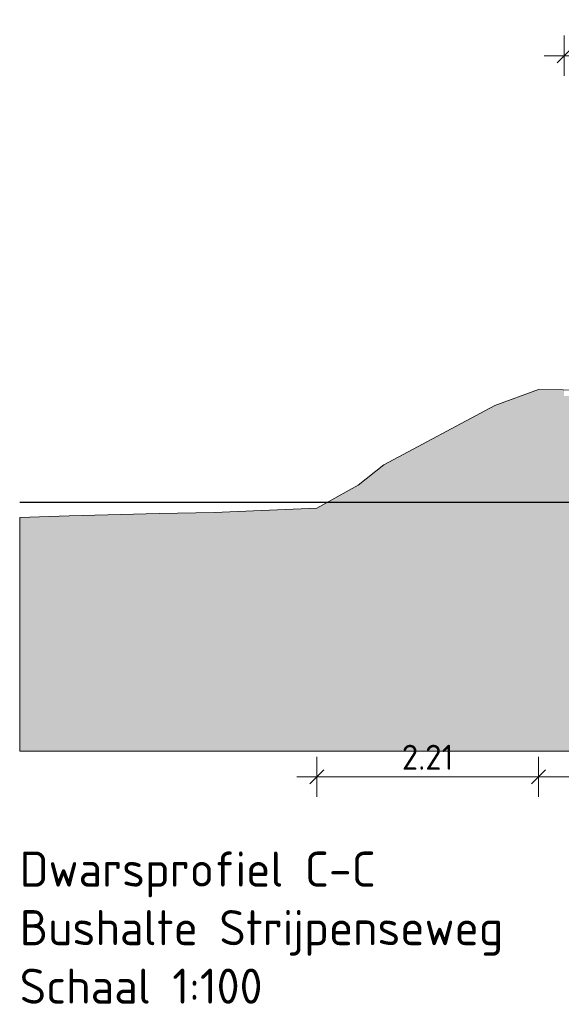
# Model space of a CAD drawing. Header units: metres. Extents: x -54 to 109, y -117 to 84.
# Tile 59 of 256: x 21.73 to 27.13, y -53.35 to -43.54. Entities that reach past the tile are written whole.
import ezdxf

# ---------------------------------------------------------------- set-up
doc = ezdxf.new("R2010")
doc.units = ezdxf.units.M
doc.linetypes.add('AL-NAP_LIJN', pattern=[15.25, 12, -1.5, 0.25, -1.5])
doc.layers.get('Defpoints').update_dxf_attribs({"color": 151})
for name, color, linetype, lineweight in [('B-WE-GW-MAAIVELD-GD', 253, 'Continuous', 18), ('X-XX-AL-M', 7, 'Continuous', 18), ('X-XX-AL-NAP-GD', 7, 'AL-NAP_LIJN', 25), ('X-XX-AL-T70', 7, 'Continuous', 70)]:
    doc.layers.add(name, color=color, linetype=linetype, lineweight=lineweight)
doc.layers.add('N-WE-GW-GROND_ZAND_FUNDERINGSZAND-V', color=7, linetype='Continuous', lineweight=18, true_color=0xf8ed6b)
doc.styles.add('NLCS-ISO', font='NLCS-ISO.ttf')
doc.styles.add('NLCS-ISO-M100-T25', font='NLCS-ISO.ttf', dxfattribs={"height": 0.25})
doc.dimstyles.new('NLCS-M100-T25-SCHRAP_L2_H2', dxfattribs={"dimscale": 0.1, "dimtxt": 2.5, "dimasz": 1.4, "dimexe": 2, "dimexo": 2, "dimgap": 0.7, "dimtad": 1, "dimzin": 0, "dimdsep": 46, "dimtxsty": 'NLCS-ISO-M100-T25', "dimblk": 'OBLIQUE', "dimcen": 0, "dimdle": 2, "dimclrd": 256, "dimclre": 256, "dimclrt": 256, "dimazin": 0, "dimtfac": 1, "dimtdec": 3, "dimtofl": 0, "dimtmove": 0, "dimatfit": 3, "dimldrblk": 'OBLIQUE', "dimfxl": 2, "dimfxlon": 1, "dimtfillclr": 256, "dimtolj": 1, "dimtzin": 0, "dimlwd": -1, "dimlwe": -1, "dimarcsym": 0})

# ---------------------------------------------------------------- blocks, each defined once
blk = doc.blocks.new('_Oblique')
at = {"color": 0, "linetype": 'ByBlock', "lineweight": -2}
blk.add_line((-0.5, -0.5), (0.5, 0.5), dxfattribs=at)
blk = doc.blocks.new('*D409')
at = {"layer": 'Defpoints', "color": 0, "transparency": 16777216}
for p in [(27.1585, -43.8947), (27.1585, -47.1887), (29.6798, -47.3186)]:
    blk.add_point(p, dxfattribs=at)
at = {"layer": 'X-XX-AL-M', "transparency": 16777216}
for p, q in [((27.1585, -44.0947), (27.1585, -43.6947)), ((29.6798, -44.0947), (29.6798, -43.6947)), ((29.8798, -43.8947), (26.9585, -43.8947))]:
    blk.add_line(p, q, dxfattribs=at)
at = {"layer": 'X-XX-AL-M', "transparency": 16777216, "xscale": 0.14, "yscale": 0.14, "zscale": 0.14, "rotation": 180}
blk.add_blockref('_Oblique', (27.1585, -43.8947), dxfattribs=at)
at = {"layer": 'X-XX-AL-M', "transparency": 16777216, "xscale": 0.14, "yscale": 0.14, "zscale": 0.14}
blk.add_blockref('_Oblique', (29.6798, -43.8947), dxfattribs=at)
at = {"layer": 'X-XX-AL-M', "transparency": 16777216, "insert": (28.4192, -43.6997), "char_height": 0.25, "attachment_point": 5, "style": 'NLCS-ISO-M100-T25'}
blk.add_mtext('\\A1;2.52', dxfattribs=at)
blk = doc.blocks.new('*D416')
at = {"layer": 'B-WE-GW-MAAIVELD-GD', "transparency": 16777216}
for p, q in [((26.9022, -50.8849), (26.9022, -51.2849)), ((29.2673, -50.8849), (29.2673, -51.2849)), ((29.4673, -51.0849), (26.7022, -51.0849))]:
    blk.add_line(p, q, dxfattribs=at)
at = {"layer": 'Defpoints', "color": 0, "transparency": 16777216}
for p in [(29.2673, -47.1491), (26.9022, -47.2222), (26.9022, -51.0849)]:
    blk.add_point(p, dxfattribs=at)
at = {"layer": 'B-WE-GW-MAAIVELD-GD', "transparency": 16777216, "xscale": 0.14, "yscale": 0.14, "zscale": 0.14}
for p, rotation in [((26.9022, -51.0849), 179.9999999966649), ((29.2673, -51.0849), 359.9999999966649)]:
    blk.add_blockref('_Oblique', p, dxfattribs=dict(at, rotation=rotation))
at = {"layer": 'B-WE-GW-MAAIVELD-GD', "transparency": 16777216, "insert": (28.0848, -50.8899), "char_height": 0.25, "attachment_point": 5, "rotation": 360, "style": 'NLCS-ISO-M100-T25'}
blk.add_mtext('\\A1;2.37', dxfattribs=at)
blk = doc.blocks.new('*D417')
at = {"layer": 'B-WE-GW-MAAIVELD-GD', "transparency": 16777216}
for p, q in [((24.6933, -50.8849), (24.6933, -51.2849)), ((26.9022, -50.8849), (26.9022, -51.2849)), ((27.1022, -51.0849), (24.4933, -51.0849))]:
    blk.add_line(p, q, dxfattribs=at)
at = {"layer": 'Defpoints', "color": 0, "transparency": 16777216}
for p in [(26.9022, -47.2222), (24.6933, -48.4047), (24.6933, -51.0849)]:
    blk.add_point(p, dxfattribs=at)
at = {"layer": 'B-WE-GW-MAAIVELD-GD', "transparency": 16777216, "xscale": 0.14, "yscale": 0.14, "zscale": 0.14}
for p, rotation in [((24.6933, -51.0849), 179.9999999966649), ((26.9022, -51.0849), 359.9999999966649)]:
    blk.add_blockref('_Oblique', p, dxfattribs=dict(at, rotation=rotation))
at = {"layer": 'B-WE-GW-MAAIVELD-GD', "transparency": 16777216, "insert": (25.7978, -50.8899), "char_height": 0.25, "attachment_point": 5, "rotation": 360, "style": 'NLCS-ISO-M100-T25'}
blk.add_mtext('\\A1;2.21', dxfattribs=at)

msp = doc.modelspace()

# ---------------------------------------------------------------- hatches: boundary and pattern name
at = {"layer": 'N-WE-GW-GROND_ZAND_FUNDERINGSZAND-V'}
h = msp.add_hatch(color=256, dxfattribs=at)
h.dxf.hatch_style = 1
h.paths.add_polyline_path([(38.7802, -47.3034), (38.9302, -47.3072), (38.9302, -47.3027), (38.7802, -47.3027)], flags=17)
edge = h.paths.add_edge_path()
edge.add_arc((29.6698, -47.3186), 0.01, 360, 405)
edge.add_line((29.6769, -47.3116), (29.5498, -47.1845))
edge.add_line((29.5498, -47.1845), (29.5498, -47.1593))
edge.add_line((29.5498, -47.1593), (29.3956, -47.1544))
edge.add_line((29.3956, -47.1544), (29.3698, -47.1534))
edge.add_line((29.3698, -47.1534), (29.3698, -47.2445))
edge.add_line((29.3698, -47.2445), (27.1585, -47.2887))
edge.add_line((27.1585, -47.2887), (27.1585, -47.2258))
edge.add_line((27.1585, -47.2258), (26.9022, -47.2222))
edge.add_line((26.9022, -47.2222), (26.4658, -47.3821))
edge.add_line((26.4658, -47.3821), (25.3608, -47.9747))
edge.add_line((25.3608, -47.9747), (25.1056, -48.1771))
edge.add_line((25.1056, -48.1771), (24.6933, -48.4047))
edge.add_line((24.6933, -48.4047), (23.6682, -48.448))
edge.add_line((23.6682, -48.448), (23.1207, -48.4607))
edge.add_line((23.1207, -48.4607), (22.2214, -48.4813))
edge.add_line((22.2214, -48.4813), (21.728, -48.5003))
edge.add_line((21.728, -48.5003), (21.728, -50.8302))
edge.add_line((21.728, -50.8302), (61.728, -50.8302))
edge.add_line((61.728, -50.8302), (61.728, -48.8302))
edge.add_line((61.728, -48.8302), (59.1063, -48.839))
edge.add_line((59.1063, -48.839), (53.5112, -48.9499))
edge.add_line((53.5112, -48.9499), (53.3301, -49.0626))
edge.add_line((53.3301, -49.0626), (52.3911, -49.6474))
edge.add_line((52.3911, -49.6474), (51.3854, -50.3947))
edge.add_line((51.3854, -50.3947), (50.2625, -50.4296))
edge.add_line((50.2625, -50.4296), (49.8757, -50.4142))
edge.add_line((49.8757, -50.4142), (48.143, -49.2226))
edge.add_line((48.143, -49.2226), (47.637, -48.8602))
edge.add_line((47.637, -48.8602), (46.7729, -48.1941))
edge.add_line((46.7729, -48.1941), (46.2576, -47.7634))
edge.add_line((46.2576, -47.7634), (45.5997, -47.7128))
edge.add_line((45.5997, -47.7128), (44.3783, -47.6226))
edge.add_line((44.3783, -47.6226), (44.3783, -47.7726))
edge.add_line((44.3783, -47.7726), (43.0835, -47.7692))
edge.add_line((43.0835, -47.7692), (42.8863, -47.7697))
edge.add_line((42.8863, -47.7697), (42.7907, -47.7706))
edge.add_line((42.7907, -47.7706), (41.3285, -47.768))
edge.add_line((41.3285, -47.768), (41.3285, -47.5997))
edge.add_line((41.3285, -47.5997), (41.0322, -47.4901))
edge.add_line((41.0322, -47.4901), (40.9621, -47.4404))
edge.add_line((40.9621, -47.4404), (40.8749, -47.2712))
edge.add_line((40.8749, -47.2712), (39.5402, -47.2445))
edge.add_line((39.5402, -47.2445), (39.5402, -47.1623))
edge.add_line((39.5402, -47.1623), (39.3602, -47.1607))
edge.add_line((39.3602, -47.1607), (39.3602, -47.1805))
edge.add_line((39.3602, -47.1805), (39.2331, -47.3076))
edge.add_arc((39.2402, -47.3147), 0.01, 135, 180)
edge.add_line((39.2302, -47.3147), (39.2302, -47.5147))
edge.add_line((39.2302, -47.5147), (38.1015, -47.4865))
edge.add_line((38.1015, -47.4865), (38.1015, -47.5228))
edge.add_line((38.1015, -47.5228), (37.8145, -47.49))
edge.add_line((37.8145, -47.49), (37.7492, -47.4799))
edge.add_line((37.7492, -47.4799), (37.5578, -47.475))
edge.add_line((37.5578, -47.475), (34.8011, -47.3874))
edge.add_line((34.8011, -47.3874), (34.6485, -47.4004))
edge.add_line((34.6485, -47.4004), (34.0951, -47.4274))
edge.add_line((34.0951, -47.4274), (33.2353, -47.449))
edge.add_line((33.2353, -47.449), (31.9264, -47.4625))
edge.add_line((31.9264, -47.4625), (29.6798, -47.5186))
edge.add_line((29.6798, -47.5186), (29.6798, -47.3186))

# ---------------------------------------------------------------- linework, layer by layer
at = {"layer": 'B-WE-GW-MAAIVELD-GD', "color": 253, "linetype": 'Continuous', "lineweight": 18}
msp.add_lwpolyline([(21.728, -48.5003), (22.2214, -48.4813), (23.1207, -48.4607), (23.6682, -48.448), (24.6933, -48.4047), (25.1056, -48.1771), (25.3608, -47.9747), (26.4658, -47.3821), (26.9022, -47.2222), (28.8797, -47.2501), (29.2673, -47.1491), (29.3956, -47.1544), (30.1901, -47.1794), (30.7085, -47.1492), (30.9221, -47.1349), (30.9968, -47.1836), (31.1303, -47.2576), (31.3368, -47.2881), (31.5061, -47.3168), (33.2353, -47.299), (34.0951, -47.2774), (34.6485, -47.2504), (34.8011, -47.2374), (37.5578, -47.325)], dxfattribs=at)
at = {"layer": 'N-WE-GW-GROND_ZAND_FUNDERINGSZAND-V', "flags": 128}
msp.add_lwpolyline([(61.728, -50.2857), (61.728, -50.8302), (21.728, -50.8302), (21.728, -48.5003)], dxfattribs=at)
at = {"layer": 'X-XX-AL-NAP-GD'}
msp.add_line((21.728, -48.3457), (61.728, -48.3457), dxfattribs=at)

# ---------------------------------------------------------------- texts
at = {"layer": 'X-XX-AL-T70', "insert": (21.728, -51.8302), "char_height": 0.35, "attachment_point": 1, "style": 'NLCS-ISO'}
msp.add_mtext('Dwarsprofiel C-C\\PBushalte Strijpenseweg\\PSchaal 1:100', dxfattribs=at)

# ---------------------------------------------------------------- dimensions: what is measured, and where the dimension line sits
at = {"layer": 'B-WE-GW-MAAIVELD-GD'}
for base, p1, p2, picture, middle in [((26.9022, -51.0849), (29.2673, -47.1491), (26.9022, -47.2222), '*D416', (28.0848, -50.8899)), ((24.6933, -51.0849), (26.9022, -47.2222), (24.6933, -48.4047), '*D417', (25.7978, -50.8899))]:
    dim = msp.add_linear_dim(base=base, p1=p1, p2=p2, angle=360, dimstyle='NLCS-M100-T25-SCHRAP_L2_H2', override={"dimtmove": 1}, dxfattribs=at)
    dim.commit()
    dim.dimension.update_dxf_attribs({"geometry": picture, "text_midpoint": middle})
at = {"layer": 'X-XX-AL-M'}
dim = msp.add_linear_dim(base=(27.1585, -43.8947), p1=(29.6798, -47.3186), p2=(27.1585, -47.1887), dimstyle='NLCS-M100-T25-SCHRAP_L2_H2', override={"dimtmove": 1}, dxfattribs=at)
dim.commit()
dim.dimension.update_dxf_attribs({"geometry": '*D409', "text_midpoint": (28.4192, -43.6997)})

doc.saveas('drawing.dxf')
